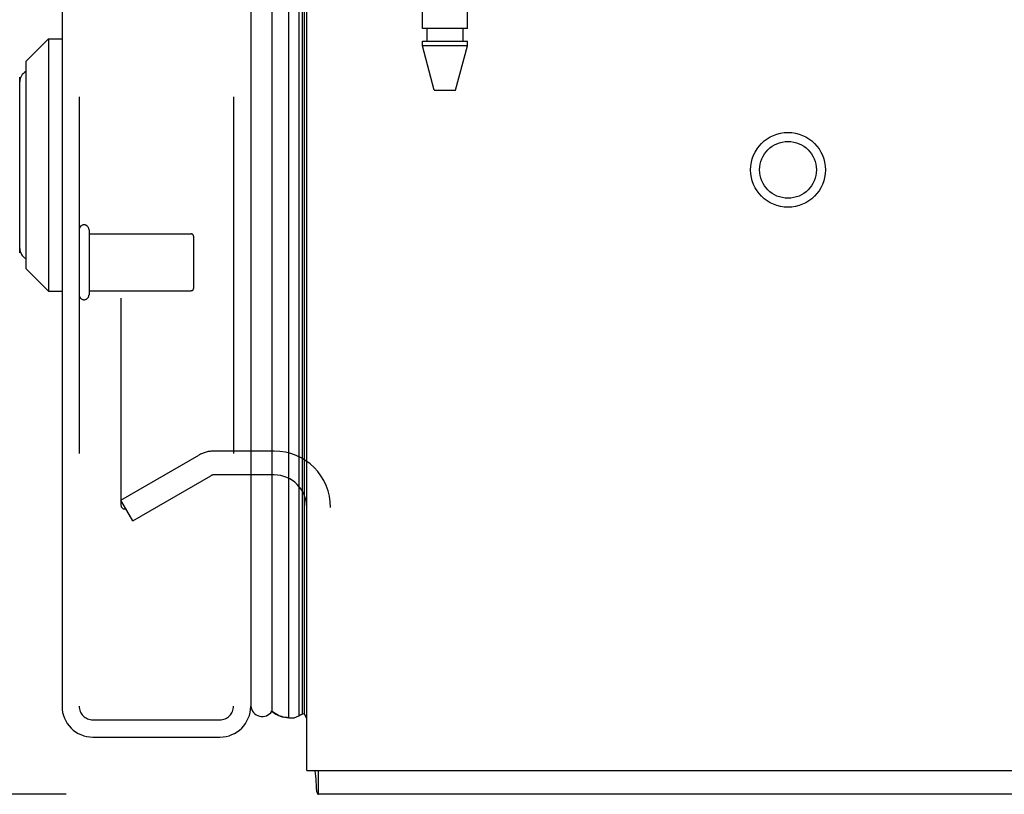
# Model space of a CAD drawing. Header units: inches. Extents: x 0 to 283, y 0 to 183.
# Tile 239 of 256: x 147.25 to 151.55, y 53.07 to 56.46. Entities that reach past the tile are written whole.
import ezdxf

# ---------------------------------------------------------------- set-up
doc = ezdxf.new("R2010")
doc.units = ezdxf.units.IN
doc.header["$LTSCALE"] = 15.583333
doc.header["$MEASUREMENT"] = 0
doc.linetypes.add('HIDDEN', pattern=[0.2, 0.1, -0.1])
doc.layers.get('0').update_dxf_attribs({"linetype": 'CONTINUOUS'})
for name, color, linetype in [('DEFAULT_2', 8, 'HIDDEN'), ('DIMENSIONS', 7, 'CONTINUOUS'), ('LEFTHAND_DOOR_ASSEMBLY', 7, 'CONTINUOUS'), ('RIGHTHAND_DOOR_ASSEMBLY', 7, 'CONTINUOUS')]:
    doc.layers.add(name, color=color, linetype=linetype)
doc.styles.get("Standard").update_dxf_attribs({"font": 'arial.ttf'})
doc.dimstyles.new('DIMSTYLE_1', dxfattribs={"dimtxt": 1.25, "dimasz": 1.666667, "dimexe": 0.09, "dimexo": 0.07, "dimgap": 0.0375, "dimtad": 0, "dimtih": 1, "dimtoh": 1, "dimzin": 4, "dimdsep": 46, "dimtxsty": 'Standard', "dimblk": '_FILLED', "dimblk1": '_FILLED', "dimblk2": '_FILLED', "dimcen": 0.09, "dimadec": 3, "dimazin": 1, "dimtfac": 1, "dimtdec": 3, "dimtofl": 0, "dimtmove": 0, "dimatfit": 3, "dimldrblk": '_FILLED', "dimfxl": 0, "dimtolj": 1, "dimtzin": 4, "dimarcsym": 0})

# ---------------------------------------------------------------- blocks, each defined once
blk = doc.blocks.new('_FILLED')
at = {"color": 0, "linetype": 'ByBlock'}
blk.add_solid([(0, 0), (-1, 0.2), (-1, -0.2)], dxfattribs=at)
blk = doc.blocks.new('*D12')
at = {"layer": 'DIMENSIONS', "color": 2, "linetype": 'Continuous'}
for p, q in [((147.4377, 125.072), (143.3374, 125.072)), ((144.8374, 125.072), (144.8374, 90.322)), ((144.8374, 53.072), (144.8374, 87.822)), ((147.4487, 53.072), (143.3374, 53.072))]:
    blk.add_line(p, q, dxfattribs=at)
at = {"layer": 'DIMENSIONS', "color": 2, "linetype": 'Continuous', "xscale": 1.6666666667, "yscale": 1.6666666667, "zscale": 1.6666666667}
for p, rotation in [((144.8374, 125.072), 90), ((144.8374, 53.072), 270)]:
    blk.add_blockref('_FILLED', p, dxfattribs=dict(at, rotation=rotation))
at = {"layer": 'DIMENSIONS', "color": 2, "linetype": 'Continuous', "insert": (144.8374, 89.697), "char_height": 1.25, "width": 4.36803, "attachment_point": 2, "line_spacing_factor": 0.9}
blk.add_mtext('72.00', dxfattribs=at)

msp = doc.modelspace()

# ---------------------------------------------------------------- linework, layer by layer
at = {"color": 3, "linetype": 'Continuous'}
for q in [(148.5004, 124.968), (172.5004, 53.176)]:
    msp.add_line((148.5004, 53.176), q, dxfattribs=at)
at = {"color": 7, "linetype": 'Continuous'}
for p, q in [((148.5524, 53.072), (148.5524, 53.176)), ((148.5403, 53.1295), (148.5411, 53.1119)), ((172.4484, 53.072), (148.5524, 53.072))]:
    msp.add_line(p, q, dxfattribs=at)
for points in [[(148.534, 53.176), (148.5353, 53.1713), (148.5366, 53.1657), (148.5376, 53.1598), (148.5384, 53.1538), (148.5391, 53.1477), (148.5396, 53.1416), (148.54, 53.1355), (148.5403, 53.1295)], [(148.5411, 53.1119), (148.5414, 53.1063), (148.5417, 53.101), (148.5421, 53.0963), (148.5425, 53.0921), (148.543, 53.0885), (148.5435, 53.0851), (148.5443, 53.0817), (148.5452, 53.0788), (148.5462, 53.0765), (148.5474, 53.0747), (148.5486, 53.0734), (148.5498, 53.0726), (148.5511, 53.0721), (148.5524, 53.072)]]:
    msp.add_lwpolyline(points, dxfattribs=at)
at = {"layer": 'DEFAULT_2', "color": 8, "linetype": 'HIDDEN'}
for p, q in [((147.6879, 123.8064), (147.6879, 54.3375)), ((147.6879, 54.3575), (148.0283, 54.554)), ((148.3579, 54.572), (148.0953, 54.572)), ((147.7399, 54.2674), (148.0803, 54.464)), ((148.3579, 54.468), (148.0953, 54.468)), ((147.7399, 54.2674), (147.6879, 54.3575))]:
    msp.add_line(p, q, dxfattribs=at)
for points in [[(147.6879, 54.3375), (147.688, 54.3353), (147.6883, 54.3331), (147.6889, 54.3309), (147.6896, 54.3288), (147.6906, 54.3268)], [(147.7052, 54.3175), (147.7035, 54.3176), (147.7015, 54.318), (147.6996, 54.3186), (147.6978, 54.3194), (147.6961, 54.3205), (147.6945, 54.3218), (147.693, 54.3233), (147.6917, 54.325), (147.6906, 54.3268)], [(147.713, 54.3197), (147.7112, 54.3188), (147.7093, 54.3181), (147.7074, 54.3177), (147.7054, 54.3175), (147.7052, 54.3175)]]:
    msp.add_lwpolyline(points, dxfattribs=at)
for radius in [0.1635, 0.124]:
    msp.add_circle((150.6044, 55.801), radius, dxfattribs=at)
for centre, radius, start, end in [((148.0953, 54.438), 0.134, 90, 120), ((148.3579, 54.3255), 0.2465, 0, 90), ((148.0953, 54.438), 0.03, 90, 120), ((148.3579, 54.3255), 0.1425, 0, 90)]:
    msp.add_arc(centre, radius, start, end, dxfattribs=at)
at = {"layer": 'LEFTHAND_DOOR_ASSEMBLY', "color": 8, "linetype": 'HIDDEN'}
for p, q in [((147.5054, 124.687), (147.5054, 53.457)), ((148.1804, 124.687), (148.1804, 53.457)), ((147.5654, 53.397), (148.1204, 53.397))]:
    msp.add_line(p, q, dxfattribs=at)
for centre, start, end in [((147.5654, 53.457), 180, 270), ((148.1204, 53.457), 270, 360)]:
    msp.add_arc(centre, 0.06, start, end, dxfattribs=at)
at = {"layer": 'RIGHTHAND_DOOR_ASSEMBLY', "color": 7, "linetype": 'Continuous'}
for p, q in [((148.3475, 124.709), (148.3475, 53.435)), ((148.4227, 53.4066), (148.4227, 124.7374)), ((148.4661, 124.7284), (148.4661, 53.4155)), ((148.4798, 124.7216), (148.4798, 53.4223)), ((148.4885, 124.7193), (148.4885, 53.4247)), ((147.2729, 56.2747), (147.3714, 56.3732)), ((147.3714, 56.3732), (147.4304, 56.3732)), ((147.3714, 56.3732), (147.3714, 55.2708)), ((147.2729, 56.2747), (147.2729, 55.3692)), ((147.2454, 55.4381), (147.2454, 56.2058)), ((147.2729, 55.3692), (147.3714, 55.2708)), ((147.3714, 55.2708), (147.4304, 55.2708)), ((148.3545, 53.4297), (148.3475, 53.435)), ((148.4798, 53.4223), (148.4754, 53.42)), ((148.5004, 53.4039), (148.4885, 53.4247)), ((148.4704, 53.4175), (148.4661, 53.4155)), ((148.4742, 53.4194), (148.4704, 53.4175)), ((148.4754, 53.42), (148.4742, 53.4194))]:
    msp.add_line(p, q, dxfattribs=at)
at = {"layer": 'RIGHTHAND_DOOR_ASSEMBLY', "color": 3, "linetype": 'Continuous'}
for p, q in [((147.4304, 124.687), (147.4304, 53.457)), ((148.2554, 124.687), (148.2554, 53.457)), ((147.5654, 53.322), (148.1204, 53.322))]:
    msp.add_line(p, q, dxfattribs=at)
at = {"layer": 'RIGHTHAND_DOOR_ASSEMBLY', "color": 8, "linetype": 'HIDDEN'}
for p, q in [((147.5054, 124.687), (147.5054, 53.457)), ((148.1804, 124.687), (148.1804, 53.457)), ((149.2024, 56.419), (149.2024, 59.267)), ((149.0064, 56.419), (149.0064, 56.4975)), ((149.2024, 56.419), (149.0064, 56.419)), ((149.0259, 56.419), (149.0259, 56.364)), ((149.1829, 56.419), (149.1829, 56.364)), ((149.0064, 56.364), (149.2024, 56.364)), ((149.0064, 56.3431), (149.0064, 56.364)), ((149.2024, 56.3431), (149.2024, 56.364)), ((149.2024, 56.3431), (149.0064, 56.3431)), ((149.0579, 56.149), (149.0064, 56.3431)), ((149.1509, 56.149), (149.2024, 56.3431)), ((149.0579, 56.149), (149.1509, 56.149)), ((147.5484, 55.539), (147.5484, 55.255)), ((147.5484, 55.521), (147.9954, 55.521)), ((148.0054, 55.511), (148.0054, 55.283)), ((147.5484, 55.273), (147.9954, 55.273)), ((147.5654, 53.397), (148.1204, 53.397))]:
    msp.add_line(p, q, dxfattribs=at)
at = {"layer": 'RIGHTHAND_DOOR_ASSEMBLY', "color": 7, "linetype": 'Continuous'}
msp.add_lwpolyline([(148.4227, 53.4066), (148.4149, 53.4069), (148.4071, 53.4078), (148.3994, 53.4092), (148.3917, 53.4113), (148.384, 53.4138), (148.3765, 53.417), (148.3691, 53.4207), (148.3617, 53.4249), (148.3545, 53.4297)], dxfattribs=at)
for centre, radius, start, end in [((147.2946, 56.1862), 0.0492, 116.1149, 180), ((147.2946, 55.4578), 0.0492, 180, 243.8851), ((148.3054, 53.462), 0.05, 185.6665, 327.3282), ((148.4764, 53.4521), 0.03, 276.412, 293.7978), ((148.4338, 53.4624), 0.0569, 258.7115, 304.5669)]:
    msp.add_arc(centre, radius, start, end, dxfattribs=at)
at = {"layer": 'RIGHTHAND_DOOR_ASSEMBLY', "color": 8, "linetype": 'HIDDEN'}
for centre, radius, start, end in [((147.5269, 55.539), 0.0215, 0, 180), ((147.9954, 55.511), 0.01, 0, 90), ((147.9954, 55.283), 0.01, 270, 360), ((147.5269, 55.255), 0.0215, 180, 360), ((147.5654, 53.457), 0.06, 180, 270), ((148.1204, 53.457), 0.06, 270, 360)]:
    msp.add_arc(centre, radius, start, end, dxfattribs=at)
at = {"layer": 'RIGHTHAND_DOOR_ASSEMBLY', "color": 3, "linetype": 'Continuous'}
for centre, start, end in [((147.5654, 53.457), 180, 270), ((148.1204, 53.457), 270, 360)]:
    msp.add_arc(centre, 0.135, start, end, dxfattribs=at)
at = {"layer": 'RIGHTHAND_DOOR_ASSEMBLY', "color": 7, "linetype": 'Continuous'}
for start_param, end_param in [(-3.608679, -3.143067), (-2.881148, -2.795492)]:
    msp.add_ellipse((148.4229, 53.6716), major_axis=(0, 0.265), ratio=0.632157, start_param=start_param, end_param=end_param, dxfattribs=at)

# ---------------------------------------------------------------- dimensions: what is measured, and where the dimension line sits
at = {"layer": 'DIMENSIONS', "color": 2, "linetype": 'Continuous'}
dim = msp.add_linear_dim(base=(144.8374, 125.072), p1=(147.5187, 53.072), p2=(147.5077, 125.072), angle=90, dimstyle='DIMSTYLE_1', dxfattribs=at)
dim.commit()
dim.dimension.update_dxf_attribs({"geometry": '*D12', "text_midpoint": (144.8371, 89.065), "dimtype": 160})

doc.saveas('drawing.dxf')
